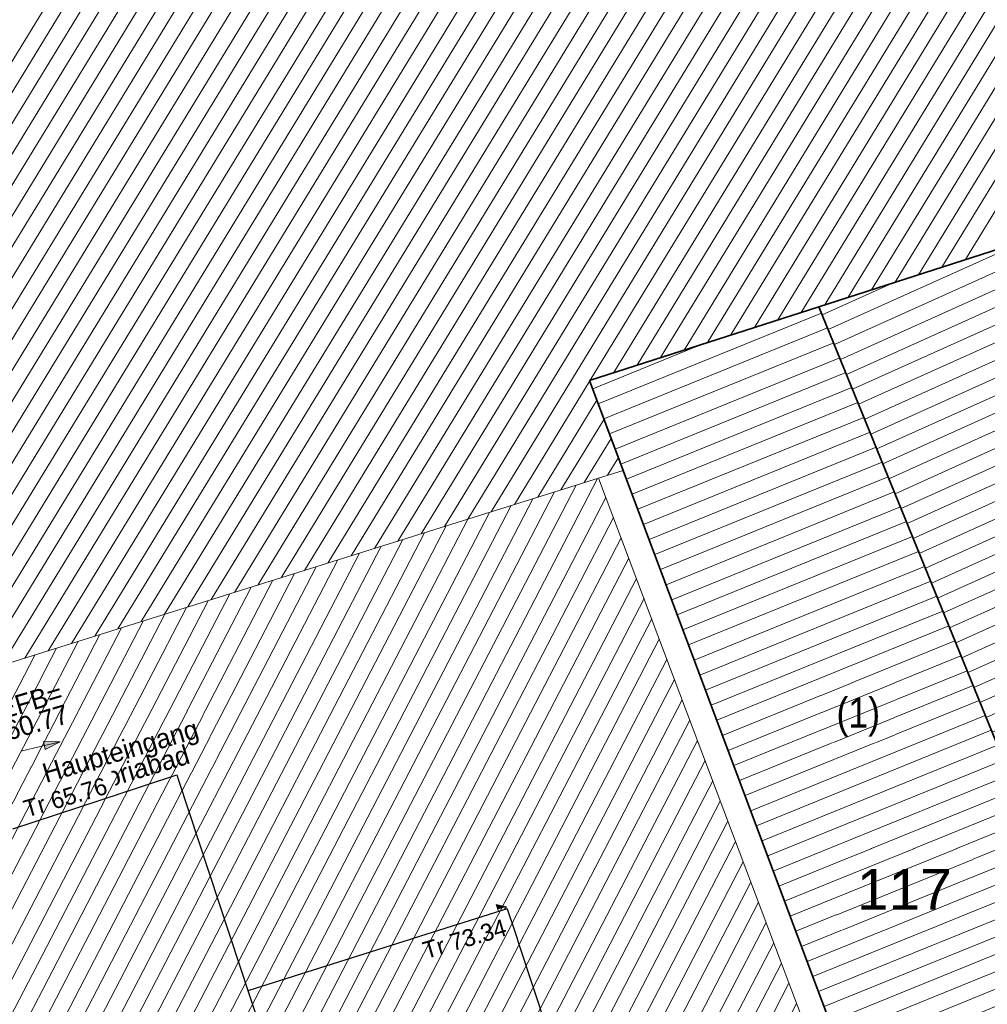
# Model space of a CAD drawing. Header units: metres. Extents: x 32365810 to 32367010, y 5620411 to 5622366.
# Tile 110 of 198: x 32366244 to 32366267, y 5622043 to 5622066. Entities that reach past the tile are written whole.
import ezdxf

# ---------------------------------------------------------------- set-up
doc = ezdxf.new("R2010")
doc.units = ezdxf.units.M
for name, pattern in [('1000.195', [0]), ('1600.1047', [0]), ('1600.2028', [0]), ('1600.2505', [0])]:
    doc.linetypes.add(name, pattern=pattern)
doc.layers.get('0').update_dxf_attribs({"color": 1, "linetype": 'CONTINUOUS'})
for name, color, linetype in [('Beschriftung Topographie', 7, 'CONTINUOUS'), ('Ebene 32', 7, 'CONTINUOUS'), ('EFB-_ Dachhöhen Bestandsgebäude (NHN)', 7, 'CONTINUOUS'), ('Flurstücke_Grenzpunkte', 11, 'CONTINUOUS'), ('Gebäude', 31, 'CONTINUOUS'), ('Siedlungsflächen - Bauwerke u. Einrichtungen', 51, 'CONTINUOUS'), ('Symbole Topographie', 7, 'CONTINUOUS')]:
    doc.layers.add(name, color=color, linetype=linetype)
doc.styles.add('Beschriftung Topographie_ blau', font='Century Gothic.ttf')
doc.styles.add('Dachhöhe NHN_ Bestand_ gemessen', font='Century Gothic.ttf')
doc.styles.add('Dachhöhe NHN_ Bestand_ gemessen_ schwarz', font='Century Gothic.ttf')
doc.styles.add('Flurstücksnummer - K 10 700', font='Arial.ttf')
doc.styles.add('Hausnummern NRW', font='Arial.ttf', dxfattribs={"width": 0.85})

# ---------------------------------------------------------------- blocks, each defined once
blk = doc.blocks.new('S1000.360')
at = {"lineweight": -2}
blk.add_hatch(color=0, dxfattribs=at).paths.add_polyline_path([(0, 0.25), (0.05, 0.05), (-0.05, 0.05)], flags=0)
at = {"color": 0, "lineweight": -2}
for p, q in [((-0.05, 0.05), (0, 0.25)), ((0, 0.25), (0.05, 0.05)), ((0, 0.25), (0, -0.25)), ((0.05, 0.05), (-0.05, 0.05))]:
    blk.add_line(p, q, dxfattribs=at)
blk = doc.blocks.new('S1000.114', base_point=(0, 0.366025))
at = {"lineweight": -2}
blk.add_hatch(color=0, dxfattribs=at).paths.add_polyline_path([(-0.5, -0.5), (0, 0.366026), (0, -0.5)], flags=0)
at = {"color": 0, "lineweight": -2}
for p, q in [((0, 0.366026), (-0.5, -0.5)), ((0.5, -0.5), (0, 0.366026)), ((-0.5, -0.5), (0, -0.5)), ((0, -0.5), (0.5, -0.5))]:
    blk.add_line(p, q, dxfattribs=at)
blk = doc.blocks.new('O774')
at = {"layer": 'Flurstücke_Grenzpunkte', "color": 7, "linetype": '1600.2028', "lineweight": 35}
for p, q in [((32366268.054, 5622060.561), (32366262.794, 5622058.869)), ((32366262.794, 5622058.869), (32366270.137, 5622040.813))]:
    blk.add_line(p, q, dxfattribs=at)
blk = doc.blocks.new('O805')
at = {"layer": 'Flurstücke_Grenzpunkte', "color": 7, "linetype": '1600.2028', "lineweight": 35}
for p, q in [((32366268.054, 5622060.561), (32366262.794, 5622058.869)), ((32366257.447, 5622057.151), (32366262.794, 5622058.869)), ((32366258.231, 5622055.053), (32366257.447, 5622057.151)), ((32366264.234, 5622039.031), (32366258.231, 5622055.053))]:
    blk.add_line(p, q, dxfattribs=at)
blk = doc.blocks.new('O818')
at = {"layer": 'Flurstücke_Grenzpunkte', "color": 7, "linetype": '1600.2028', "lineweight": 35}
for p, q in [((32366257.447, 5622057.151), (32366262.794, 5622058.869)), ((32366262.794, 5622058.869), (32366270.137, 5622040.813)), ((32366258.231, 5622055.053), (32366257.447, 5622057.151)), ((32366264.234, 5622039.031), (32366258.231, 5622055.053))]:
    blk.add_line(p, q, dxfattribs=at)
at = {"layer": 'Flurstücke_Grenzpunkte', "color": 7, "lineweight": 18, "insert": (32366264.783, 5622044.811), "char_height": 0.95, "attachment_point": 8, "line_spacing_factor": 0.69, "style": 'Flurstücksnummer - K 10 700', "bg_fill": 2}
blk.add_mtext('117', dxfattribs=at)
blk = doc.blocks.new('O2043')
at = {"layer": 'Gebäude', "color": 7, "linetype": '1600.2505', "lineweight": 18}
for p, q in [((32366268.054, 5622060.561), (32366262.794, 5622058.869)), ((32366276.448, 5622041.958), (32366268.054, 5622060.561)), ((32366262.794, 5622058.869), (32366270.137, 5622040.813)), ((32366270.464, 5622040.007), (32366276.448, 5622041.958)), ((32366270.137, 5622040.813), (32366270.464, 5622040.007))]:
    blk.add_line(p, q, dxfattribs=at)
at = {"layer": 'Ebene 32', "color": 7, "lineweight": 18, "insert": (32366269.461, 5622050.015), "char_height": 0.7, "attachment_point": 8, "line_spacing_factor": 0.69, "style": 'Hausnummern NRW', "bg_fill": 2}
blk.add_mtext('(1)', dxfattribs=at)
blk = doc.blocks.new('O2088')
at = {"layer": 'Gebäude', "color": 7, "linetype": '1600.2505', "lineweight": 18}
for p, q in [((32366268.054, 5622060.561), (32366262.794, 5622058.869)), ((32366257.447, 5622057.151), (32366262.794, 5622058.869)), ((32366258.231, 5622055.053), (32366257.447, 5622057.151)), ((32366257.659, 5622054.874), (32366258.231, 5622055.053)), ((32366243.124, 5622050.311), (32366257.659, 5622054.874))]:
    blk.add_line(p, q, dxfattribs=at)
blk = doc.blocks.new('O2262')
at = {"layer": 'Gebäude', "color": 7, "linetype": '1600.2505', "lineweight": 18}
for p, q in [((32366257.447, 5622057.151), (32366262.794, 5622058.869)), ((32366262.794, 5622058.869), (32366270.137, 5622040.813)), ((32366258.231, 5622055.053), (32366257.447, 5622057.151)), ((32366258.231, 5622055.053), (32366264.234, 5622039.031)), ((32366270.137, 5622040.813), (32366264.234, 5622039.031))]:
    blk.add_line(p, q, dxfattribs=at)
at = {"layer": 'Ebene 32', "color": 7, "lineweight": 18, "insert": (32366263.71, 5622048.847), "char_height": 0.7, "attachment_point": 8, "line_spacing_factor": 0.69, "style": 'Hausnummern NRW', "bg_fill": 2}
blk.add_mtext('(1)', dxfattribs=at)
blk = doc.blocks.new('O2790')
at = {"layer": 'Gebäude', "color": 7, "linetype": '1600.2505', "lineweight": 18}
for p in [(32366243.124, 5622050.311), (32366263.693, 5622038.853)]:
    blk.add_line(p, (32366257.659, 5622054.874), dxfattribs=at)
blk = doc.blocks.new('*X1040')
at = {"color": 253, "linetype": '1600.1047', "lineweight": 18, "true_color": 0xb2b2b2}
for p, q in [((32366263.011749, 5622058.333569), (32366267.685464, 5622060.442452)), ((32366263.153118, 5622057.98595), (32366268.190334, 5622060.258853)), ((32366263.294488, 5622057.638331), (32366268.344567, 5622059.917038)), ((32366263.435857, 5622057.290712), (32366268.4988, 5622059.575223)), ((32366262.870379, 5622058.681188), (32366264.50977, 5622059.420917)), ((32366263.577226, 5622056.943093), (32366268.653033, 5622059.233409)), ((32366263.718596, 5622056.595474), (32366268.807265, 5622058.891594)), ((32366263.859965, 5622056.247856), (32366268.961498, 5622058.549779)), ((32366264.001334, 5622055.900237), (32366269.115731, 5622058.207965)), ((32366264.142704, 5622055.552618), (32366269.269964, 5622057.86615)), ((32366264.284073, 5622055.204999), (32366269.424196, 5622057.524335)), ((32366264.425443, 5622054.85738), (32366269.578429, 5622057.182521)), ((32366264.566812, 5622054.509761), (32366269.732662, 5622056.840706)), ((32366264.708181, 5622054.162142), (32366269.886895, 5622056.498891)), ((32366264.849551, 5622053.814523), (32366270.041127, 5622056.157077)), ((32366264.99092, 5622053.466904), (32366270.19536, 5622055.815262)), ((32366265.132289, 5622053.119286), (32366270.349593, 5622055.473448)), ((32366265.273659, 5622052.771667), (32366270.503826, 5622055.131633)), ((32366265.415028, 5622052.424048), (32366270.658059, 5622054.789818)), ((32366265.556398, 5622052.076429), (32366270.812291, 5622054.448004)), ((32366265.697767, 5622051.72881), (32366270.966524, 5622054.106189)), ((32366265.839136, 5622051.381191), (32366271.120757, 5622053.764374)), ((32366265.980506, 5622051.033572), (32366271.27499, 5622053.42256)), ((32366266.121875, 5622050.685953), (32366271.429222, 5622053.080745)), ((32366266.263244, 5622050.338334), (32366271.583455, 5622052.73893)), ((32366266.404614, 5622049.990716), (32366271.737688, 5622052.397116)), ((32366266.545983, 5622049.643097), (32366271.891921, 5622052.055301)), ((32366266.687353, 5622049.295478), (32366272.046153, 5622051.713486)), ((32366266.828722, 5622048.947859), (32366272.200386, 5622051.371672)), ((32366266.970091, 5622048.60024), (32366272.354619, 5622051.029857)), ((32366267.111461, 5622048.252621), (32366272.508852, 5622050.688042)), ((32366267.25283, 5622047.905002), (32366272.663084, 5622050.346228)), ((32366267.394199, 5622047.557383), (32366272.817317, 5622050.004413)), ((32366267.535569, 5622047.209764), (32366272.97155, 5622049.662599)), ((32366267.676938, 5622046.862145), (32366273.125783, 5622049.320784)), ((32366267.818308, 5622046.514527), (32366273.280016, 5622048.978969)), ((32366267.959677, 5622046.166908), (32366273.434248, 5622048.637155)), ((32366268.101046, 5622045.819289), (32366273.588481, 5622048.29534)), ((32366268.242416, 5622045.47167), (32366273.742714, 5622047.953525)), ((32366268.383785, 5622045.124051), (32366273.896947, 5622047.611711)), ((32366268.525155, 5622044.776432), (32366274.051179, 5622047.269896)), ((32366268.666524, 5622044.428813), (32366274.205412, 5622046.928081)), ((32366268.807893, 5622044.081194), (32366274.359645, 5622046.586267)), ((32366268.949263, 5622043.733575), (32366274.513878, 5622046.244452)), ((32366269.090632, 5622043.385957), (32366274.66811, 5622045.902637)), ((32366269.232001, 5622043.038338), (32366274.822343, 5622045.560823)), ((32366269.373371, 5622042.690719), (32366274.976576, 5622045.219008)), ((32366269.51474, 5622042.3431), (32366275.130809, 5622044.877193)), ((32366269.65611, 5622041.995481), (32366275.285042, 5622044.535379)), ((32366269.797479, 5622041.647862), (32366275.439274, 5622044.193564)), ((32366269.938848, 5622041.300243), (32366275.593507, 5622043.851749)), ((32366270.080218, 5622040.952624), (32366275.74774, 5622043.509935)), ((32366270.221416, 5622040.604928), (32366275.901973, 5622043.16812)), ((32366270.3625, 5622040.257181), (32366276.056205, 5622042.826306)), ((32366271.386055, 5622040.307623), (32366276.210438, 5622042.484491)), ((32366274.672431, 5622041.3791), (32366276.364671, 5622042.142676))]:
    blk.add_line(p, q, dxfattribs=at)
blk = doc.blocks.new('*X1056')
at = {"color": 253, "linetype": '1600.1047', "lineweight": 18, "true_color": 0xb2b2b2}
for p, q in [((32366241.019258, 5622059.004274), (32366270.639249, 5622107.548994)), ((32366241.144052, 5622058.488835), (32366271.142943, 5622107.65454)), ((32366240.894464, 5622059.519713), (32366270.057827, 5622107.316057)), ((32366241.268846, 5622057.973395), (32366271.270942, 5622107.144354)), ((32366247.000577, 5622051.527981), (32366280.931627, 5622107.138172)), ((32366247.543954, 5622051.698564), (32366281.447473, 5622107.263635)), ((32366248.08733, 5622051.869148), (32366281.769589, 5622107.07159)), ((32366245.913825, 5622051.186815), (32366279.899935, 5622106.887245)), ((32366246.457201, 5622051.357398), (32366280.415781, 5622107.012708)), ((32366241.39364, 5622057.457956), (32366271.398941, 5622106.634168)), ((32366244.827072, 5622050.845649), (32366278.868243, 5622106.636318)), ((32366245.370448, 5622051.016232), (32366279.384089, 5622106.761782)), ((32366243.740319, 5622050.504482), (32366277.83655, 5622106.385391)), ((32366244.283695, 5622050.675065), (32366278.352396, 5622106.510855)), ((32366248.630706, 5622052.039731), (32366281.894023, 5622106.555561)), ((32366243.015958, 5622050.757247), (32366276.804858, 5622106.134465)), ((32366243.196943, 5622050.333899), (32366277.320704, 5622106.259928)), ((32366241.518433, 5622056.942517), (32366271.52694, 5622106.123983)), ((32366242.891165, 5622051.272686), (32366276.289012, 5622106.009001)), ((32366249.174083, 5622052.210314), (32366282.018457, 5622106.039533)), ((32366242.641577, 5622052.303564), (32366275.25732, 5622105.758074)), ((32366242.766371, 5622051.788125), (32366275.773166, 5622105.883538)), ((32366241.643227, 5622056.427078), (32366271.654939, 5622105.613797)), ((32366242.39199, 5622053.334443), (32366274.225627, 5622105.507148)), ((32366242.516783, 5622052.819004), (32366274.741473, 5622105.632611)), ((32366249.717459, 5622052.380897), (32366282.142891, 5622105.523504)), ((32366242.142402, 5622054.365321), (32366273.193935, 5622105.256221)), ((32366242.267196, 5622053.849882), (32366273.709781, 5622105.381684)), ((32366241.768021, 5622055.911639), (32366271.782938, 5622105.103611)), ((32366241.892815, 5622055.396199), (32366272.162243, 5622105.005294)), ((32366242.017608, 5622054.88076), (32366272.678089, 5622105.130757)), ((32366250.260836, 5622052.55148), (32366282.293527, 5622105.050417)), ((32366250.804212, 5622052.722063), (32366282.809583, 5622105.176225)), ((32366251.347588, 5622052.892647), (32366283.157761, 5622105.026894)), ((32366251.890965, 5622053.06323), (32366283.282936, 5622104.512079)), ((32366252.434341, 5622053.233813), (32366283.40811, 5622103.997264)), ((32366252.977717, 5622053.404396), (32366283.533285, 5622103.48245)), ((32366253.521094, 5622053.574979), (32366283.65846, 5622102.967635)), ((32366254.06447, 5622053.745562), (32366283.783634, 5622102.45282)), ((32366254.607847, 5622053.916146), (32366283.908809, 5622101.938005)), ((32366255.151223, 5622054.086729), (32366284.033984, 5622101.42319)), ((32366257.46343, 5622057.156279), (32366284.159159, 5622100.908375)), ((32366258.009845, 5622057.331843), (32366284.284333, 5622100.39356)), ((32366258.556261, 5622057.507407), (32366284.409508, 5622099.878746)), ((32366259.102676, 5622057.682972), (32366284.534683, 5622099.363931)), ((32366259.649092, 5622057.858536), (32366284.659857, 5622098.849116)), ((32366260.195508, 5622058.0341), (32366284.785032, 5622098.334301)), ((32366260.741923, 5622058.209664), (32366284.910207, 5622097.819486)), ((32366261.288339, 5622058.385229), (32366285.035381, 5622097.304671)), ((32366261.834755, 5622058.560793), (32366285.160556, 5622096.789857)), ((32366262.38117, 5622058.736357), (32366285.285731, 5622096.275042)), ((32366262.927624, 5622058.911983), (32366285.410906, 5622095.760227)), ((32366263.474193, 5622059.0878), (32366285.53608, 5622095.245412)), ((32366264.020763, 5622059.263616), (32366285.661255, 5622094.730597)), ((32366264.567333, 5622059.439433), (32366285.78643, 5622094.215782)), ((32366265.113902, 5622059.61525), (32366285.911604, 5622093.700967)), ((32366265.660472, 5622059.791067), (32366286.036779, 5622093.186153)), ((32366266.207042, 5622059.966883), (32366286.161954, 5622092.671338)), ((32366255.694599, 5622054.257312), (32366257.452017, 5622057.137574)), ((32366256.237976, 5622054.427895), (32366257.618871, 5622056.691069)), ((32366256.781352, 5622054.598478), (32366257.785726, 5622056.244564)), ((32366257.324728, 5622054.769061), (32366257.95258, 5622055.798058)), ((32366257.867948, 5622054.939388), (32366258.119434, 5622055.351553))]:
    blk.add_line(p, q, dxfattribs=at)
blk = doc.blocks.new('*X1116')
at = {"color": 253, "linetype": '1600.1047', "lineweight": 18, "true_color": 0xb2b2b2}
for p, q in [((32366257.650972, 5622056.605167), (32366262.854109, 5622058.721197)), ((32366257.782293, 5622056.253748), (32366262.995378, 5622058.373824)), ((32366257.519651, 5622056.956586), (32366260.070042, 5622057.993788)), ((32366257.913615, 5622055.90233), (32366263.136647, 5622058.026451)), ((32366258.044936, 5622055.550911), (32366263.277917, 5622057.679078)), ((32366258.176257, 5622055.199492), (32366263.419186, 5622057.331705)), ((32366258.307754, 5622054.848145), (32366263.560455, 5622056.984332)), ((32366258.439375, 5622054.496848), (32366263.701725, 5622056.636959)), ((32366258.570996, 5622054.145551), (32366263.842994, 5622056.289586)), ((32366258.702617, 5622053.794255), (32366263.984263, 5622055.942213)), ((32366258.834238, 5622053.442958), (32366264.125533, 5622055.59484)), ((32366258.965859, 5622053.091661), (32366264.266802, 5622055.247467)), ((32366259.09748, 5622052.740365), (32366264.408072, 5622054.900094)), ((32366259.229102, 5622052.389068), (32366264.549341, 5622054.552721)), ((32366259.360723, 5622052.037771), (32366264.69061, 5622054.205348)), ((32366259.492344, 5622051.686474), (32366264.83188, 5622053.857975)), ((32366259.623965, 5622051.335178), (32366264.973149, 5622053.510602)), ((32366259.755586, 5622050.983881), (32366265.114418, 5622053.16323)), ((32366259.887207, 5622050.632584), (32366265.255688, 5622052.815857)), ((32366260.018829, 5622050.281288), (32366265.396957, 5622052.468484)), ((32366260.15045, 5622049.929991), (32366265.538226, 5622052.121111)), ((32366260.282071, 5622049.578694), (32366265.679496, 5622051.773738)), ((32366260.413692, 5622049.227397), (32366265.820765, 5622051.426365)), ((32366260.545313, 5622048.876101), (32366265.962034, 5622051.078992)), ((32366260.676934, 5622048.524804), (32366266.103304, 5622050.731619)), ((32366260.808556, 5622048.173507), (32366266.244573, 5622050.384246)), ((32366260.940177, 5622047.822211), (32366266.385843, 5622050.036873)), ((32366261.071798, 5622047.470914), (32366266.527112, 5622049.6895)), ((32366261.203419, 5622047.119617), (32366266.668381, 5622049.342127)), ((32366261.33504, 5622046.76832), (32366266.809651, 5622048.994754)), ((32366261.466661, 5622046.417024), (32366266.95092, 5622048.647381)), ((32366261.598282, 5622046.065727), (32366267.092189, 5622048.300008)), ((32366261.729904, 5622045.71443), (32366267.233459, 5622047.952635)), ((32366261.861525, 5622045.363133), (32366267.374728, 5622047.605262)), ((32366261.993146, 5622045.011837), (32366267.515997, 5622047.257889)), ((32366262.124767, 5622044.66054), (32366267.657267, 5622046.910516)), ((32366262.256388, 5622044.309243), (32366267.798536, 5622046.563143)), ((32366262.388009, 5622043.957947), (32366267.939806, 5622046.21577)), ((32366262.519631, 5622043.60665), (32366268.081075, 5622045.868398)), ((32366262.651252, 5622043.255353), (32366268.222344, 5622045.521025)), ((32366262.782873, 5622042.904056), (32366268.363614, 5622045.173652)), ((32366262.914494, 5622042.55276), (32366268.504883, 5622044.826279)), ((32366263.046115, 5622042.201463), (32366268.646152, 5622044.478906)), ((32366263.177736, 5622041.850166), (32366268.787422, 5622044.131533)), ((32366263.309358, 5622041.49887), (32366268.928691, 5622043.78416)), ((32366263.440979, 5622041.147573), (32366269.06996, 5622043.436787)), ((32366263.5726, 5622040.796276), (32366269.21123, 5622043.089414)), ((32366263.704221, 5622040.444979), (32366269.352499, 5622042.742041)), ((32366263.835842, 5622040.093683), (32366269.493768, 5622042.394668)), ((32366263.967463, 5622039.742386), (32366269.635038, 5622042.047295)), ((32366264.099084, 5622039.391089), (32366269.776307, 5622041.699922)), ((32366264.230706, 5622039.039793), (32366269.917577, 5622041.352549)), ((32366268.000039, 5622040.167893), (32366270.058846, 5622041.005176))]:
    blk.add_line(p, q, dxfattribs=at)
blk = doc.blocks.new('*X1270')
at = {"color": 253, "linetype": '1600.1047', "lineweight": 18, "true_color": 0xb2b2b2}
for p, q in [((32366242.520483, 5622025.704523), (32366257.635606, 5622054.866656)), ((32366241.509483, 5622025.383784), (32366256.626681, 5622054.549922)), ((32366242.014983, 5622025.544153), (32366257.131143, 5622054.708289)), ((32366241.003982, 5622025.223414), (32366256.122219, 5622054.391555)), ((32366243.025984, 5622025.864893), (32366257.828512, 5622054.423926)), ((32366239.992982, 5622024.902675), (32366255.113294, 5622054.074822)), ((32366240.498482, 5622025.063045), (32366255.617757, 5622054.233189)), ((32366239.487482, 5622024.742306), (32366254.608832, 5622053.916455)), ((32366243.531484, 5622026.025262), (32366258.006267, 5622053.951965)), ((32366238.476481, 5622024.421567), (32366253.599907, 5622053.599721)), ((32366238.981981, 5622024.581936), (32366254.10437, 5622053.758088)), ((32366237.970981, 5622024.261197), (32366253.095445, 5622053.441355)), ((32366244.036984, 5622026.185632), (32366258.184022, 5622053.480004)), ((32366236.95998, 5622023.940458), (32366252.086521, 5622053.124621)), ((32366237.46548, 5622024.100828), (32366252.590983, 5622053.282988)), ((32366236.45448, 5622023.780089), (32366251.582058, 5622052.966254)), ((32366244.542485, 5622026.346001), (32366258.361777, 5622053.008043)), ((32366235.948979, 5622023.619719), (32366251.077596, 5622052.807887)), ((32366234.937979, 5622023.29898), (32366250.068672, 5622052.491154)), ((32366235.443479, 5622023.459349), (32366250.573134, 5622052.649521)), ((32366245.047985, 5622026.506371), (32366258.539532, 5622052.536082)), ((32366234.432478, 5622023.13861), (32366249.564209, 5622052.332787)), ((32366233.421478, 5622022.817871), (32366248.555285, 5622052.016053)), ((32366233.926978, 5622022.978241), (32366249.059747, 5622052.17442)), ((32366245.553485, 5622026.66674), (32366258.717287, 5622052.064121)), ((32366232.915977, 5622022.657502), (32366248.050823, 5622051.857687)), ((32366241.814197, 5622041.454967), (32366247.041898, 5622051.540953)), ((32366241.978286, 5622040.956639), (32366247.54636, 5622051.69932)), ((32366246.058986, 5622026.82711), (32366258.895042, 5622051.59216)), ((32366241.650108, 5622041.953295), (32366246.537436, 5622051.382586)), ((32366243.768238, 5622047.669697), (32366245.528511, 5622051.065853)), ((32366243.903398, 5622047.115556), (32366246.032973, 5622051.22422)), ((32366246.564486, 5622026.987479), (32366259.072797, 5622051.120199)), ((32366243.633078, 5622048.223837), (32366245.024049, 5622050.907486)), ((32366243.497918, 5622048.777978), (32366244.519587, 5622050.749119)), ((32366247.069986, 5622027.147849), (32366259.250551, 5622050.648238)), ((32366247.575487, 5622027.308218), (32366259.428306, 5622050.176277)), ((32366248.080987, 5622027.468588), (32366259.606061, 5622049.704316)), ((32366248.586487, 5622027.628958), (32366259.783816, 5622049.232355)), ((32366249.091988, 5622027.789327), (32366259.961571, 5622048.760394)), ((32366249.597488, 5622027.949697), (32366260.139326, 5622048.288433)), ((32366250.102988, 5622028.110066), (32366260.317081, 5622047.816472)), ((32366250.608489, 5622028.270436), (32366260.494836, 5622047.344511)), ((32366251.113989, 5622028.430805), (32366260.672591, 5622046.87255)), ((32366251.619489, 5622028.591175), (32366260.850346, 5622046.400589)), ((32366252.12499, 5622028.751544), (32366261.028101, 5622045.928628)), ((32366252.63049, 5622028.911914), (32366261.205856, 5622045.456667)), ((32366253.13599, 5622029.072283), (32366261.383611, 5622044.984706)), ((32366253.641491, 5622029.232653), (32366261.561366, 5622044.512745)), ((32366254.146991, 5622029.393023), (32366261.739121, 5622044.040785)), ((32366254.652491, 5622029.553392), (32366261.916876, 5622043.568824)), ((32366255.157992, 5622029.713762), (32366262.094631, 5622043.096863)), ((32366255.663492, 5622029.874131), (32366262.272386, 5622042.624902))]:
    blk.add_line(p, q, dxfattribs=at)

msp = doc.modelspace()

# ---------------------------------------------------------------- block references
at = {"layer": 'EFB-_ Dachhöhen Bestandsgebäude (NHN)', "color": 7, "lineweight": 18, "xscale": 0.25, "yscale": 0.25, "zscale": 0.25, "rotation": 287.549697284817}
msp.add_blockref('S1000.114', (32366255.515083, 5622044.883136, 73.34), dxfattribs=at)
at = {"layer": 'Flurstücke_Grenzpunkte', "color": 7, "true_color": 0xffffff}
msp.add_blockref('O774', (0, 0), dxfattribs=at)
at = {"layer": 'Symbole Topographie', "color": 7, "lineweight": 18, "xscale": 1.875, "yscale": 1.875, "zscale": 1.875, "rotation": 283.514551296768}
msp.add_blockref('S1000.360', (32366244.650648, 5622048.619442), dxfattribs=at)

# ---------------------------------------------------------------- next in the draw order: texts
at = {"layer": 'Beschriftung Topographie', "color": 142, "lineweight": 25, "true_color": 0x0087cd, "insert": (32366246.586022, 5622048.263707), "char_height": 0.45, "attachment_point": 5, "rotation": 16.5116881, "line_spacing_factor": 0.69, "style": 'Beschriftung Topographie_ blau', "bg_fill": 2}
msp.add_mtext('Haupteingang\\PViktoriabad', dxfattribs=at)
at = {"layer": 'EFB-_ Dachhöhen Bestandsgebäude (NHN)', "color": 142, "lineweight": 25, "true_color": 0x0087cd, "insert": (32366255.432015, 5622044.606577), "char_height": 0.4, "attachment_point": 3, "rotation": 16.4442299, "line_spacing_factor": 0.69, "style": 'Dachhöhe NHN_ Bestand_ gemessen', "bg_fill": 2}
msp.add_mtext('Tr 73.34', dxfattribs=at)

# ---------------------------------------------------------------- next in the draw order: texts
at = {"layer": 'EFB-_ Dachhöhen Bestandsgebäude (NHN)', "color": 7, "lineweight": 25, "insert": (32366244.627042, 5622048.957105, 60.745), "char_height": 0.45, "attachment_point": 8, "rotation": 16.5124674, "line_spacing_factor": 0.69, "style": 'Dachhöhe NHN_ Bestand_ gemessen_ schwarz', "bg_fill": 2}
msp.add_mtext('EFB=\\P60.77', dxfattribs=at)
at = {"layer": 'EFB-_ Dachhöhen Bestandsgebäude (NHN)', "color": 142, "lineweight": 25, "true_color": 0x0087cd, "insert": (32366245.288044, 5622047.236415), "char_height": 0.4, "attachment_point": 8, "rotation": 16.4464415, "line_spacing_factor": 0.69, "style": 'Dachhöhe NHN_ Bestand_ gemessen', "bg_fill": 2}
msp.add_mtext('Tr 65.76', dxfattribs=at)

# ---------------------------------------------------------------- next in the draw order: block references
at = {"layer": 'Flurstücke_Grenzpunkte', "color": 7, "true_color": 0xffffff}
msp.add_blockref('O805', (0, 0), dxfattribs=at)

# ---------------------------------------------------------------- next in the draw order: block references
msp.add_blockref('O818', (0, 0), dxfattribs=at)

# ---------------------------------------------------------------- next in the draw order: block references
at = {"layer": 'Gebäude', "color": 7, "true_color": 0xffffff}
msp.add_blockref('O2043', (0, 0), dxfattribs=at)

# ---------------------------------------------------------------- next in the draw order: block references
msp.add_blockref('O2088', (0, 0), dxfattribs=at)

# ---------------------------------------------------------------- next in the draw order: block references
msp.add_blockref('O2262', (0, 0), dxfattribs=at)

# ---------------------------------------------------------------- next in the draw order: block references
msp.add_blockref('O2790', (0, 0), dxfattribs=at)

# ---------------------------------------------------------------- next in the draw order: linework, layer by layer
at = {"layer": 'EFB-_ Dachhöhen Bestandsgebäude (NHN)', "color": 7, "linetype": '1000.195', "lineweight": 25}
for p, q in [((32366244.005, 5622046.699), (32366247.827858, 5622047.952739)), ((32366247.827858, 5622047.952739), (32366247.867283, 5622047.833009, 75.829)), ((32366247.867283, 5622047.833009, 75.829), (32366252.183597, 5622034.724625)), ((32366255.530486, 5622044.834432), (32366249.484276, 5622042.922299)), ((32366255.530486, 5622044.834432), (32366258.085012, 5622037.078328))]:
    msp.add_line(p, q, dxfattribs=at)

# ---------------------------------------------------------------- next in the draw order: block references
at = {"layer": 'Gebäude', "color": 7, "true_color": 0xffffff}
for name in ['*X1040', '*X1116']:
    msp.add_blockref(name, (0, 0), dxfattribs=at)
at = {"layer": 'Siedlungsflächen - Bauwerke u. Einrichtungen', "color": 7, "true_color": 0xffffff}
for name in ['*X1056', '*X1270']:
    msp.add_blockref(name, (0, 0), dxfattribs=at)

doc.saveas('drawing.dxf')
